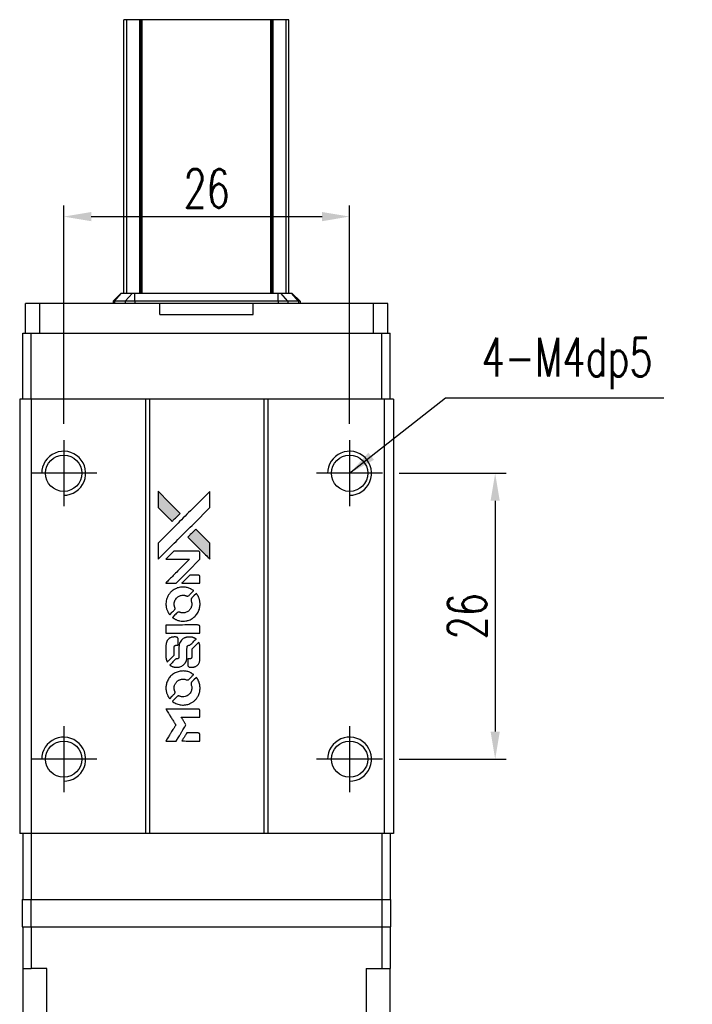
# Model space of a CAD drawing. Header units: millimetres. Extents: x 298 to 524, y -79 to 105.
# Tile 2 of 3: x 316 to 377, y 15 to 105. Entities that reach past the tile are written whole.
import ezdxf

# ---------------------------------------------------------------- set-up
doc = ezdxf.new("R2010")
doc.units = ezdxf.units.MM
doc.header["$LTSCALE"] = 0.1
doc.layers.get('0').update_dxf_attribs({"linetype": 'CONTINUOUS'})
doc.layers.get('Defpoints').update_dxf_attribs({"linetype": 'CONTINUOUS'})
doc.styles.add('DIM-7', font='SIMPLEX.shx', dxfattribs={"width": 0.7, "bigfont": 'chineset.shx'})
doc.dimstyles.new('CNS', dxfattribs={"dimtxt": 3.5, "dimasz": 2.5, "dimexe": 1, "dimexo": 1.5, "dimgap": 0.09, "dimtad": 0, "dimdsep": 46, "dimtxsty": 'DIM-7', "dimcen": 0.09, "dimclrd": 1, "dimclre": 1, "dimclrt": 4, "dimadec": 0, "dimazin": 0, "dimtfac": 1, "dimtix": 1, "dimtmove": 2, "dimatfit": 3, "dimfxl": 1, "dimtvp": 0.971429, "dimtolj": 1, "dimarcsym": 0})

# ---------------------------------------------------------------- blocks, each defined once
blk = doc.blocks.new('*D338')
at = {"color": 7, "lineweight": -2}
for p, q in [((319.888, 68.184), (319.888, 88.027)), ((345.888, 68.184), (345.888, 88.027)), ((322.388, 87.027), (343.388, 87.027))]:
    blk.add_line(p, q, dxfattribs=at)
at = {"color": 7}
for points in [[(322.388, 87.443), (322.388, 86.61), (319.888, 87.027)], [(343.388, 87.443), (343.388, 86.61), (345.888, 87.027)]]:
    blk.add_solid(points, dxfattribs=at)
at = {"layer": 'Defpoints', "color": 0}
for p in [(345.888, 87.027), (319.888, 66.684), (345.888, 66.684)]:
    blk.add_point(p, dxfattribs=at)
at = {"color": 7, "insert": (332.888, 89.577), "char_height": 3.5, "attachment_point": 5, "style": 'DIM-7'}
blk.add_mtext('\\A1;26', dxfattribs=at)
blk = doc.blocks.new('*D339')
at = {"color": 7, "lineweight": -2}
for p, q in [((350.388, 63.684), (360.124, 63.684)), ((359.124, 61.184), (359.124, 40.184)), ((350.388, 37.684), (360.124, 37.684))]:
    blk.add_line(p, q, dxfattribs=at)
at = {"color": 7}
for points in [[(358.708, 61.184), (359.541, 61.184), (359.124, 63.684)], [(358.708, 40.184), (359.541, 40.184), (359.124, 37.684)]]:
    blk.add_solid(points, dxfattribs=at)
at = {"layer": 'Defpoints', "color": 0}
for p in [(348.888, 63.684), (348.888, 37.684), (359.124, 37.684)]:
    blk.add_point(p, dxfattribs=at)
at = {"color": 7, "insert": (356.574, 50.684), "char_height": 3.5, "attachment_point": 5, "rotation": 90, "style": 'DIM-7'}
blk.add_mtext('\\A1;26', dxfattribs=at)
blk = doc.blocks.new('A$C1033c48d')
at = {"linetype": 'Continuous'}
h = blk.add_hatch(color=256, dxfattribs=at)
h.dxf.hatch_style = 1
h.paths.add_polyline_path([(0, 22.708), (0, 21.974), (0, 21.24), (0.637, 20.608, 0.000288), (0.881, 20.366, 0.000479), (1.088, 20.162, 0.000013), (1.275, 19.977, 0.197177), (1.278, 19.976, 0.197497), (1.28, 19.977, 0.00004), (1.387, 20.083, 0.000834), (1.505, 20.2, 0.000506), (1.645, 20.34), (2.008, 20.703), (1.004, 21.706)])
h.paths.add_polyline_path([(3.436, 19.273), (3.071, 18.908, 0.000476), (2.931, 18.768, 0.000789), (2.814, 18.65, 0.000035), (2.708, 18.543, 0.19758), (2.707, 18.54, 0.198396), (2.708, 18.537, 0.000019), (2.853, 18.392, 0.000582), (3.013, 18.232, 0.000351), (3.203, 18.042, 0.000108), (4.01, 17.239, 0.000692), (4.418, 16.833, 0.000077), (4.702, 16.552, 0.197527), (4.712, 16.548, 0.410181), (4.717, 16.553, 0.000493), (4.718, 16.703, 0.002424), (4.72, 16.91, 0.000529), (4.72, 17.268), (4.72, 17.988), (4.078, 18.63)])
for points in [[(0.637, 20.608, 0.000288), (0.881, 20.366, 0.000479), (1.088, 20.162, 0.000013), (1.275, 19.977, 0.197177), (1.278, 19.976, 0.197497), (1.28, 19.977, 0.00004), (1.387, 20.083, 0.000836), (1.505, 20.2, 0.000505), (1.645, 20.34), (2.008, 20.703), (1.004, 21.706), (0, 22.708), (0, 21.974), (0, 21.24)], [(0.883, 17.411, -0.000056), (1.323, 17.85, -0.000021), (1.94, 18.466, -0.000021), (2.612, 19.137, -0.000025), (3.243, 19.766), (4.72, 21.239), (4.719, 21.97), (4.717, 22.7), (3.725, 21.715, 0.000274), (3.249, 21.242, 0.000123), (2.624, 20.619, 0.000121), (1.963, 19.96, 0.000165), (1.367, 19.366), (0, 18.001), (0, 17.266), (0, 16.53)], [(3.203, 18.042, 0.000108), (4.01, 17.239, 0.000692), (4.419, 16.832, 0.000077), (4.702, 16.552, 0.197527), (4.712, 16.548, 0.410182), (4.717, 16.553, 0.000493), (4.718, 16.703, 0.002424), (4.72, 16.91, 0.000529), (4.72, 17.268), (4.72, 17.988), (4.078, 18.63), (3.436, 19.273), (3.071, 18.908, 0.000476), (2.932, 18.768, 0.000789), (2.814, 18.65, 0.000035), (2.708, 18.543, 0.19758), (2.707, 18.54, 0.198396), (2.708, 18.537, 0.000019), (2.853, 18.392, 0.000582), (3.013, 18.232, 0.000351)], [(1.169, 14.362), (1.639, 14.362), (2.725, 15.449), (3.811, 16.537), (3.809, 16.841, 0.0008), (3.808, 17.035, 0.010795), (3.805, 17.107, 0.030495), (3.801, 17.146, 0.080372), (3.792, 17.172, 0.03816), (3.775, 17.198, 0.041799), (3.755, 17.221, 0.042486), (3.732, 17.239, 0.042078), (3.706, 17.253, 0.099276), (3.669, 17.261, 0.003302), (3.518, 17.264, 0.002586), (3.254, 17.265, 0.000204), (2.552, 17.264), (1.426, 17.262), (1.065, 16.9), (0.704, 16.537), (1.786, 16.534), (2.868, 16.53), (1.798, 15.466, 0.000253), (1.387, 15.056, 0.000412), (1.038, 14.708, 0.000041), (0.726, 14.396, 0.041338), (0.714, 14.381), (0.7, 14.362)], [(2.992, 14.362), (3.811, 14.362), (3.809, 14.667), (3.807, 14.973), (3.786, 15.008, 0.03146), (3.774, 15.024, 0.026444), (3.76, 15.04, 0.026444), (3.744, 15.054, 0.031457), (3.728, 15.065), (3.693, 15.087), (3.287, 15.089), (2.882, 15.091), (2.527, 14.732, 0.000745), (2.391, 14.594, 0.001228), (2.277, 14.477, 0.000087), (2.174, 14.371, 0.195134), (2.173, 14.367, 0.412117), (2.175, 14.365, 0.000048), (2.413, 14.363, 0.00109), (2.678, 14.362, 0.000653)], [(0.723, 12.283, 0.023681), (0.743, 12.155, 0.022402), (0.775, 12.027, 0.021929), (0.819, 11.899, 0.020503), (0.875, 11.773, 0.013745), (0.913, 11.701, 0.009767), (0.959, 11.622, 0.009658), (1.005, 11.551, 0.027804), (1.04, 11.504), (1.055, 11.487), (1.282, 11.713, 0.002053), (1.391, 11.823, 0.006738), (1.462, 11.897, 0.007826), (1.509, 11.949, 0.063909), (1.527, 11.976, 0.061532), (1.541, 12.017, 0.068674), (1.545, 12.058, 0.052072), (1.537, 12.107, 0.019648), (1.516, 12.174, -0.018366), (1.49, 12.256, -0.0288), (1.475, 12.328, -0.029061), (1.468, 12.401, -0.019155), (1.468, 12.485, -0.053809), (1.494, 12.667, -0.058833), (1.559, 12.833, -0.058566), (1.661, 12.98, -0.052525), (1.798, 13.105, -0.044733), (1.914, 13.176, -0.040573), (2.044, 13.228, -0.041123), (2.179, 13.258, -0.04951), (2.309, 13.262, -0.017369), (2.37, 13.256, -0.024255), (2.424, 13.246, -0.023787), (2.477, 13.231, -0.015798), (2.537, 13.208, 0.010631), (2.575, 13.194, 0.033653), (2.601, 13.186, 0.037806), (2.626, 13.183, 0.016307), (2.66, 13.182, 0.068179), (2.725, 13.191, 0.095747), (2.778, 13.218, 0.033418), (2.848, 13.28, 0.002133), (3.041, 13.476, 0.001452), (3.148, 13.587, 0.012393), (3.194, 13.638, 0.020479), (3.219, 13.668, 0.344362), (3.219, 13.68, 0.074287), (3.192, 13.704, 0.005454), (3.108, 13.758, 0.008391), (3.02, 13.811, 0.017097), (2.949, 13.849, 0.027375), (2.802, 13.912, 0.02835), (2.651, 13.957, 0.027723), (2.493, 13.986, 0.023913), (2.324, 13.999, 0.027047), (2.122, 13.993, 0.031685), (1.932, 13.966, 0.032425), (1.751, 13.916, 0.031013), (1.575, 13.842, 0.037914), (1.367, 13.718, 0.040153), (1.184, 13.566, 0.039834), (1.026, 13.386, 0.036173), (0.894, 13.178, 0.040752), (0.804, 12.974, 0.035885), (0.744, 12.748, 0.035491), (0.717, 12.514, 0.037615)], [(1.355, 11.198, 0.018008), (1.421, 11.154, 0.009842), (1.506, 11.106, 0.009807), (1.594, 11.059, 0.015716), (1.671, 11.024, 0.048467), (1.948, 10.937, 0.045841), (2.241, 10.902, 0.046006), (2.535, 10.922, 0.049638), (2.813, 10.995, 0.064819), (3.174, 11.187, 0.06695), (3.469, 11.462, 0.066691), (3.682, 11.807, 0.063505), (3.801, 12.201, 0.03135), (3.812, 12.302, 0.010439), (3.815, 12.45, 0.010391), (3.812, 12.599, 0.032408), (3.801, 12.698, 0.015696), (3.777, 12.815, 0.018095), (3.747, 12.924, 0.018551), (3.709, 13.029, 0.018352), (3.664, 13.131, 0.015568), (3.629, 13.198, 0.009832), (3.583, 13.275, 0.009795), (3.537, 13.346, 0.023727), (3.499, 13.397), (3.483, 13.417), (3.257, 13.194, 0.001528), (3.13, 13.068, 0.010022), (3.068, 13.004, 0.019586), (3.032, 12.962, 0.061865), (3.013, 12.931, 0.055054), (2.998, 12.883, 0.061607), (2.994, 12.835, 0.048725), (3.002, 12.779, 0.020221), (3.023, 12.705, -0.017722), (3.046, 12.626, -0.02685), (3.06, 12.556, -0.02759), (3.066, 12.486, -0.020233), (3.066, 12.408, -0.04793), (3.044, 12.259, -0.048386), (2.994, 12.118, -0.047866), (2.918, 11.987, -0.044964), (2.817, 11.871, -0.04333), (2.695, 11.773, -0.050921), (2.565, 11.703, -0.051473), (2.425, 11.662, -0.0459), (2.274, 11.648, -0.019014), (2.201, 11.651, -0.024114), (2.134, 11.659, -0.025081), (2.07, 11.674, -0.023892), (2.007, 11.695, 0.008624), (1.957, 11.713, 0.026486), (1.923, 11.723, 0.035074), (1.893, 11.727, 0.02756), (1.861, 11.728, 0.087163), (1.809, 11.718, 0.073291), (1.76, 11.69, 0.028074), (1.69, 11.629, 0.002594), (1.527, 11.468), (1.298, 11.238)], [(2.261, 9.817), (3.807, 9.819), (3.807, 10.122), (3.807, 10.425), (3.789, 10.461, 0.071429), (3.768, 10.491, 0.054799), (3.737, 10.517, 0.053585), (3.7, 10.536, 0.060698), (3.662, 10.546, 0.033975), (3.599, 10.551, 0.000112), (2.812, 10.551, 0.000726), (2.043, 10.55, 0.001084), (1.37, 10.546), (0.715, 10.541), (0.715, 10.178), (0.715, 9.815)], [(0.72, 7.552, 0.018538), (0.726, 7.506, 0.010695), (0.736, 7.45, 0.01068), (0.749, 7.395, 0.017678), (0.763, 7.349, 0.013849), (0.782, 7.297, 0.011814), (0.805, 7.243, 0.004513), (0.828, 7.193, 0.290035), (0.835, 7.188, 0.196418), (0.839, 7.19, 0.000124), (0.93, 7.279, 0.001477), (1.031, 7.378, 0.000898), (1.15, 7.497), (1.458, 7.805), (1.46, 8.191, -0.001471), (1.462, 8.483, -0.028714), (1.468, 8.573, -0.097073), (1.485, 8.623, -0.084199), (1.52, 8.666, -0.042698), (1.548, 8.687, -0.053912), (1.577, 8.7, -0.051004), (1.609, 8.708, -0.032967), (1.647, 8.711, 0.00807), (1.667, 8.711, 0.003023), (1.695, 8.712, 0.002994), (1.725, 8.714, 0.003629), (1.753, 8.715), (1.819, 8.72), (1.819, 9.016, 0.001618), (1.819, 9.157, 0.005206), (1.817, 9.251, 0.00535), (1.815, 9.316, 0.060675), (1.81, 9.341, 0.048484), (1.804, 9.355, 0.02389), (1.795, 9.372, 0.022812), (1.782, 9.389, 0.02462), (1.769, 9.405, 0.061781), (1.732, 9.435, 0.080179), (1.691, 9.451, 0.048561), (1.634, 9.459, 0.010021), (1.531, 9.461, 0.016602), (1.393, 9.457, 0.031409), (1.283, 9.442, 0.036474), (1.187, 9.416, 0.03439), (1.094, 9.376, 0.065928), (0.948, 9.274, 0.069066), (0.836, 9.139, 0.065697), (0.76, 8.973, 0.051559), (0.723, 8.778, 0.020904), (0.718, 8.674, 0.000451), (0.716, 8.163, 0.000419), (0.716, 7.649, 0.022759)], [(1.12, 6.876, 0.023289), (1.194, 6.828, 0.026845), (1.269, 6.791, 0.026047), (1.349, 6.76, 0.019751), (1.439, 6.735, 0.013249), (1.49, 6.724, 0.025169), (1.532, 6.719, 0.016532), (1.584, 6.716, 0.002937), (1.682, 6.715, 0.003317), (1.769, 6.716, 0.011808), (1.825, 6.718, 0.01777), (1.867, 6.722, 0.021476), (1.906, 6.729, 0.04325), (2.07, 6.78, 0.045753), (2.22, 6.858, 0.04649), (2.351, 6.961, 0.047672), (2.459, 7.085, 0.025315), (2.493, 7.138, 0.015208), (2.529, 7.205, 0.01512), (2.561, 7.274, 0.022488), (2.584, 7.337, 0.027857), (2.609, 7.435, 0.034138), (2.622, 7.528, 0.014286), (2.627, 7.67, 0.00124), (2.627, 8.033, -0.00103), (2.628, 8.255, -0.002552), (2.629, 8.418, -0.001594), (2.632, 8.542, -0.047676), (2.635, 8.573, -0.085307), (2.657, 8.627, -0.097789), (2.695, 8.668, -0.085947), (2.749, 8.695, -0.051339), (2.821, 8.708, 0.014634), (2.845, 8.711, 0.015028), (2.869, 8.715, 0.014927), (2.89, 8.72, 0.059415), (2.902, 8.724, 0.070595), (2.928, 8.744, 0.00028), (3.187, 9, 0.000111), (3.453, 9.263, 0.200239), (3.457, 9.274, 0.268906), (3.453, 9.281, 0.001866), (3.389, 9.317, 0.007532), (3.328, 9.351, 0.017818), (3.28, 9.373, 0.013256), (3.228, 9.394, 0.011636), (3.173, 9.414, 0.011528), (3.116, 9.43, 0.012303), (3.06, 9.444, 0.0423), (2.972, 9.456, 0.013657), (2.841, 9.459, 0.013857), (2.708, 9.454, 0.037428), (2.615, 9.441, 0.014927), (2.553, 9.426, 0.0122), (2.488, 9.406, 0.012518), (2.427, 9.384, 0.023062), (2.378, 9.362, 0.065961), (2.204, 9.244, 0.06055), (2.061, 9.082, 0.059676), (1.959, 8.887, 0.060497), (1.906, 8.675, 0.025683), (1.903, 8.629, 0.001528), (1.901, 8.492, 0.002124), (1.899, 8.318, 0.001173), (1.899, 8.106, -0.000809), (1.898, 7.735, -0.017164), (1.894, 7.625, -0.063931), (1.882, 7.567, -0.108429), (1.857, 7.525, -0.052941), (1.829, 7.501, -0.063675), (1.798, 7.485, -0.050562), (1.759, 7.475, -0.020337), (1.704, 7.47, 0.009897), (1.67, 7.467, 0.016482), (1.642, 7.463, 0.019019), (1.619, 7.458, 0.06043), (1.605, 7.453, 0.076267), (1.573, 7.429, 0.00054), (1.333, 7.186, 0.000307), (1.088, 6.938, 0.142594), (1.077, 6.918, 0.232419), (1.079, 6.912, 0.022995), (1.089, 6.902, 0.024627), (1.103, 6.889, 0.015407)], [(2.721, 6.834, 0.065483), (2.739, 6.799, 0.053271), (2.766, 6.766, 0.052018), (2.8, 6.74, 0.0556), (2.839, 6.721, 0.036839), (2.864, 6.715, 0.026922), (2.892, 6.711, 0.016905), (2.931, 6.709, 0.004317), (2.995, 6.709, 0.016369), (3.129, 6.714, 0.029936), (3.237, 6.728, 0.03418), (3.332, 6.753, 0.031327), (3.426, 6.791, 0.046935), (3.541, 6.861, 0.054053), (3.635, 6.948, 0.053701), (3.708, 7.053, 0.045364), (3.763, 7.178, 0.032479), (3.791, 7.289, 0.03386), (3.805, 7.401, 0.013578), (3.81, 7.577, 0.001155), (3.809, 8.029, 0.000413), (3.807, 8.417, 0.005008), (3.805, 8.566, 0.013199), (3.8, 8.651, 0.033956), (3.791, 8.711, 0.013909), (3.776, 8.774, 0.010864), (3.756, 8.841, 0.010938), (3.734, 8.902, 0.028702), (3.715, 8.945), (3.699, 8.977), (3.383, 8.665), (3.067, 8.354), (3.067, 7.989, -0.001504), (3.067, 7.833, -0.00328), (3.066, 7.714, -0.001901), (3.063, 7.62, -0.061333), (3.06, 7.598, -0.063621), (3.047, 7.566, -0.048633), (3.025, 7.536, -0.046769), (2.997, 7.509, -0.047961), (2.964, 7.488, -0.02678), (2.936, 7.476, -0.050957), (2.913, 7.469, -0.029398), (2.881, 7.466, -0.00401), (2.814, 7.463), (2.707, 7.46), (2.707, 7.167, 0.001061), (2.708, 6.992, 0.009147), (2.709, 6.914, 0.020721), (2.713, 6.867, 0.051619)], [(0.723, 4.658, 0.024131), (0.743, 4.526, 0.022344), (0.777, 4.392, 0.021883), (0.823, 4.259, 0.020884), (0.881, 4.129, 0.010669), (0.92, 4.055, 0.010389), (0.962, 3.982, 0.010913), (1.004, 3.917, 0.022227), (1.04, 3.868), (1.054, 3.85), (1.285, 4.085, 0.002452), (1.374, 4.176, 0.003628), (1.451, 4.258, 0.001662), (1.516, 4.328, 0.070159), (1.528, 4.345, 0.047671), (1.533, 4.358, 0.018624), (1.538, 4.377, 0.017921), (1.541, 4.399, 0.018804), (1.543, 4.42, 0.018255), (1.544, 4.45, 0.041312), (1.542, 4.472, 0.037164), (1.536, 4.495, 0.012342), (1.523, 4.527, -0.015101), (1.495, 4.606, -0.035998), (1.479, 4.666, -0.033244), (1.472, 4.73, -0.011249), (1.47, 4.824, -0.004059), (1.471, 4.901, -0.019693), (1.473, 4.945, -0.027943), (1.478, 4.981, -0.014411), (1.489, 5.025, -0.033089), (1.525, 5.13, -0.033887), (1.574, 5.228, -0.034021), (1.636, 5.319, -0.033942), (1.71, 5.4, -0.02816), (1.794, 5.472, -0.035032), (1.88, 5.529, -0.035269), (1.973, 5.574, -0.029196), (2.077, 5.608, -0.037862), (2.197, 5.629, -0.043657), (2.313, 5.632, -0.043064), (2.429, 5.613, -0.035184), (2.549, 5.575, 0.033699), (2.606, 5.556, 0.052815), (2.657, 5.549, 0.059167), (2.704, 5.553, 0.058972), (2.748, 5.568, 0.059208), (2.783, 5.589, 0.021125), (2.827, 5.627, 0.008691), (2.9, 5.698, 0.000851), (3.071, 5.872, 0.001873), (3.158, 5.962, 0.013884), (3.199, 6.006, 0.022355), (3.22, 6.033, 0.341453), (3.219, 6.044, 0.073011), (3.195, 6.066, 0.004587), (3.113, 6.119, 0.00748), (3.028, 6.172, 0.016837), (2.961, 6.209, 0.028606), (2.8, 6.279, 0.031352), (2.636, 6.329, 0.031004), (2.466, 6.358, 0.0268), (2.285, 6.368, 0.026698), (2.093, 6.358, 0.03002), (1.91, 6.327, 0.030357), (1.735, 6.275, 0.028554), (1.563, 6.201, 0.062944), (1.244, 5.989, 0.062206), (0.987, 5.703, 0.062448), (0.809, 5.364, 0.064355), (0.723, 4.995, 0.017377), (0.718, 4.921, 0.008369), (0.716, 4.827, 0.008367), (0.718, 4.732, 0.01757)], [(1.352, 3.568, 0.064158), (1.711, 3.376, 0.06356), (2.107, 3.281, 0.064004), (2.512, 3.289, 0.066747), (2.896, 3.4, 0.04321), (3.136, 3.531, 0.044737), (3.347, 3.7, 0.044901), (3.524, 3.904, 0.044184), (3.663, 4.137, 0.026293), (3.737, 4.314, 0.033344), (3.785, 4.484, 0.033227), (3.811, 4.66, 0.025815), (3.816, 4.853, 0.023119), (3.803, 5.038, 0.031044), (3.773, 5.204, 0.031337), (3.723, 5.363, 0.024258), (3.649, 5.529, 0.015622), (3.618, 5.587, 0.008495), (3.576, 5.656, 0.008415), (3.533, 5.723, 0.020814), (3.498, 5.769), (3.481, 5.791), (3.257, 5.568, 0.002843), (3.09, 5.401, 0.033917), (3.03, 5.332, 0.087906), (3.004, 5.281, 0.073302), (2.995, 5.22, 0.022047), (2.997, 5.19, 0.026465), (3.001, 5.163, 0.022233), (3.008, 5.132, 0.009985), (3.021, 5.093, -0.039011), (3.056, 4.949, -0.044398), (3.067, 4.808, -0.045096), (3.053, 4.669, -0.04265), (3.015, 4.532, -0.071154), (2.908, 4.339, -0.068827), (2.751, 4.181, -0.068713), (2.556, 4.072, -0.070507), (2.341, 4.02, -0.028605), (2.249, 4.017, -0.031418), (2.16, 4.024, -0.031044), (2.072, 4.043, -0.02668), (1.981, 4.073, 0.038913), (1.928, 4.089, 0.043732), (1.875, 4.096, 0.047754), (1.826, 4.094, 0.075756), (1.787, 4.082, 0.07294), (1.766, 4.068, 0.003456), (1.705, 4.011, 0.005023), (1.627, 3.937, 0.002422), (1.529, 3.84, 0.000819), (1.441, 3.753, 0.001349), (1.367, 3.678, 0.0001), (1.301, 3.611, 0.205335), (1.3, 3.609, 0.219821), (1.301, 3.606, 0.002494), (1.315, 3.595, 0.007089), (1.332, 3.582, 0.004494)], [(1.176, 0), (1.643, 0), (1.722, 0.128, -0.000297), (1.769, 0.206, -0.000037), (1.874, 0.378, -0.000043), (1.999, 0.581, -0.000036), (2.132, 0.797, 0.000044), (2.262, 1.009, 0.000063), (2.377, 1.198, 0.000035), (2.475, 1.357, 0.0009), (2.501, 1.401), (2.539, 1.463), (2.489, 1.545, 0.001175), (2.46, 1.592, 0.000208), (2.405, 1.681, 0.000225), (2.34, 1.785, 0.000203), (2.273, 1.892, -0.000711), (2.209, 1.994, -0.001119), (2.155, 2.082, -0.000263), (2.108, 2.159, -0.04589), (2.103, 2.168, -0.519312), (2.109, 2.175, -0.001914), (2.234, 2.178, -0.003124), (2.44, 2.179, -0.000285), (2.955, 2.179), (3.811, 2.179), (3.811, 2.478, 0.001727), (3.81, 2.692, 0.025279), (3.806, 2.767, 0.073886), (3.794, 2.811, 0.07426), (3.771, 2.85, 0.03264), (3.761, 2.86, 0.01784), (3.748, 2.871, 0.017712), (3.734, 2.881, 0.026854), (3.722, 2.889), (3.692, 2.905), (2.199, 2.907), (0.706, 2.909), (0.717, 2.892, -0.004595), (0.724, 2.881, -0.00016), (0.752, 2.835, -0.000298), (0.786, 2.781, -0.000208), (0.823, 2.721, 0.000986), (0.934, 2.543, 0.00025), (1.114, 2.255, 0.000268), (1.307, 1.947, 0.000436), (1.471, 1.686, -0.002932), (1.524, 1.6, -0.004718), (1.569, 1.526, -0.001113), (1.607, 1.462, -0.227179), (1.607, 1.454, -0.045982), (1.604, 1.447, -0.000145), (1.55, 1.36, -0.000825), (1.489, 1.261, -0.000517), (1.418, 1.146, 0.000056), (1.173, 0.752, 0.000289), (1.038, 0.534, 0.000481), (0.937, 0.371, 0.000418), (0.832, 0.2), (0.709, 0)], [(2.988, 0), (3.811, 0), (3.811, 0.3, 0.000842), (3.811, 0.49, 0.010591), (3.809, 0.562, 0.028995), (3.805, 0.603, 0.069543), (3.796, 0.631, 0.051063), (3.78, 0.658, 0.039932), (3.758, 0.683, 0.039414), (3.731, 0.705, 0.045845), (3.703, 0.721, 0.094811), (3.675, 0.728, 0.007124), (3.594, 0.731, 0.004713), (3.456, 0.732, 0.000534), (3.144, 0.732), (2.61, 0.732), (2.563, 0.656, 0.000828), (2.428, 0.437, 0.000879), (2.296, 0.221, 0.000048), (2.167, 0.01, 0.137596), (2.166, 0.003, 0.413028), (2.167, 0.002, 0.000016), (2.407, 0.001, 0.000623), (2.673, 0, 0.000374)]]:
    blk.add_lwpolyline(points, format="xyb", close=True)

msp = doc.modelspace()

# ---------------------------------------------------------------- linework, layer by layer
at = {"color": 7, "linetype": 'Continuous', "lineweight": 25}
for p, q in [((325.619, 104.934), (325.368, 104.934)), ((325.368, 80.074), (325.368, 104.934)), ((325.368, 104.934), (325.368, 104.934)), ((325.368, 80.074), (325.368, 104.934)), ((326.808, 104.934), (325.619, 104.934)), ((325.619, 80.074), (325.619, 104.934)), ((326.893, 104.934), (326.808, 104.934)), ((326.808, 80.074), (326.808, 104.934)), ((327.018, 104.934), (326.893, 104.934)), ((326.893, 80.074), (326.893, 104.934)), ((338.718, 104.934), (327.018, 104.934)), ((327.018, 80.074), (327.018, 104.934)), ((338.718, 80.074), (338.718, 104.934)), ((338.842, 104.934), (338.718, 104.934)), ((338.928, 104.934), (338.842, 104.934)), ((338.842, 80.074), (338.842, 104.934)), ((340.116, 104.934), (338.928, 104.934)), ((338.928, 80.074), (338.928, 104.934)), ((340.116, 80.074), (340.116, 104.934)), ((340.368, 80.074), (340.368, 104.934)), ((340.368, 80.074), (340.368, 104.934)), ((324.378, 79.334), (325.118, 80.074)), ((324.505, 79.334), (325.151, 80.074)), ((325.118, 80.074), (325.151, 80.074)), ((325.151, 80.074), (326.132, 80.074)), ((325.486, 79.334), (326.132, 80.074)), ((326.132, 80.074), (326.359, 80.074)), ((326.359, 79.334), (326.359, 80.074)), ((326.359, 80.074), (339.397, 80.074)), ((339.397, 79.334), (339.397, 80.074)), ((339.397, 80.074), (339.624, 80.074)), ((340.269, 79.334), (339.624, 80.074)), ((339.624, 80.074), (340.605, 80.074)), ((341.25, 79.334), (340.605, 80.074)), ((340.605, 80.074), (340.638, 80.074)), ((341.378, 79.334), (340.638, 80.074)), ((316.403, 76.434), (316.403, 79.134)), ((317.704, 79.134), (316.403, 79.134)), ((317.704, 76.434), (317.704, 79.134)), ((328.628, 79.134), (317.704, 79.134)), ((324.505, 79.334), (324.378, 79.334)), ((324.378, 79.334), (324.378, 79.134)), ((325.486, 79.334), (324.505, 79.334)), ((324.505, 79.334), (324.505, 79.134)), ((326.359, 79.334), (325.486, 79.334)), ((325.486, 79.334), (325.486, 79.134)), ((339.397, 79.334), (326.359, 79.334)), ((326.359, 79.334), (326.359, 79.134)), ((328.628, 78.134), (328.628, 79.134)), ((337.128, 78.134), (337.128, 79.134)), ((348.051, 79.134), (337.128, 79.134)), ((340.269, 79.334), (339.397, 79.334)), ((339.397, 79.334), (339.397, 79.134)), ((340.269, 79.334), (340.269, 79.134)), ((341.25, 79.334), (340.269, 79.334)), ((341.25, 79.334), (341.25, 79.134)), ((341.378, 79.334), (341.25, 79.334)), ((341.378, 79.334), (341.378, 79.134)), ((348.051, 76.434), (348.051, 79.134)), ((349.353, 79.134), (348.051, 79.134)), ((349.353, 76.434), (349.353, 79.134)), ((328.628, 78.134), (337.128, 78.134)), ((316.168, 70.434), (316.168, 76.434)), ((316.168, 76.434), (316.926, 76.434)), ((316.926, 70.434), (316.926, 76.434)), ((316.926, 76.434), (348.81, 76.434)), ((348.81, 70.434), (348.81, 76.434)), ((348.81, 76.434), (349.568, 76.434)), ((349.568, 70.434), (349.568, 76.434)), ((315.888, 70.434), (315.888, 30.934)), ((316.938, 70.434), (315.888, 70.434)), ((316.938, 70.434), (316.938, 30.934)), ((327.338, 70.434), (316.938, 70.434)), ((327.338, 70.434), (327.338, 30.934)), ((327.688, 70.434), (327.338, 70.434)), ((327.688, 70.434), (327.688, 30.934)), ((338.088, 70.434), (327.688, 70.434)), ((338.088, 70.434), (338.088, 30.934)), ((338.438, 70.434), (338.088, 70.434)), ((338.438, 70.434), (338.438, 30.934)), ((349.038, 70.434), (338.438, 70.434)), ((349.038, 70.434), (349.038, 30.934)), ((349.888, 70.434), (349.038, 70.434)), ((349.888, 70.434), (349.888, 30.934)), ((316.938, 30.934), (315.888, 30.934)), ((316.168, 30.934), (316.168, 24.934)), ((316.926, 30.934), (316.926, 24.934)), ((327.338, 30.934), (316.938, 30.934)), ((327.688, 30.934), (327.338, 30.934)), ((338.088, 30.934), (327.688, 30.934)), ((338.438, 30.934), (338.088, 30.934)), ((349.038, 30.934), (338.438, 30.934)), ((348.81, 30.934), (348.81, 24.934)), ((349.888, 30.934), (349.038, 30.934)), ((349.568, 30.934), (349.568, 24.934)), ((316.124, 24.934), (316.124, 22.434)), ((316.124, 24.934), (316.908, 24.934)), ((316.908, 24.934), (316.908, 22.434)), ((316.908, 24.934), (348.827, 24.934)), ((348.827, 24.934), (348.827, 22.434)), ((348.827, 24.934), (349.611, 24.934)), ((349.611, 24.934), (349.611, 22.434)), ((316.124, 22.434), (316.908, 22.434)), ((316.168, 22.434), (316.168, 18.634)), ((316.908, 22.434), (348.827, 22.434)), ((316.926, 22.434), (316.926, 18.634)), ((348.81, 22.434), (348.81, 18.634)), ((348.827, 22.434), (349.611, 22.434)), ((349.568, 22.434), (349.568, 18.634)), ((316.168, 18.634), (316.926, 18.634)), ((316.168, 18.634), (316.168, 9.434)), ((318.348, 18.634), (316.926, 18.634)), ((318.348, 9.434), (318.348, 18.634)), ((347.388, 18.634), (348.81, 18.634)), ((347.388, 18.634), (347.388, 9.434)), ((348.81, 18.634), (349.568, 18.634)), ((349.568, 9.434), (349.568, 18.634))]:
    msp.add_line(p, q, dxfattribs=at)
for p, q in [((319.888, 66.684), (319.888, 60.684)), ((345.888, 66.684), (345.888, 60.684)), ((322.888, 63.684), (316.888, 63.684)), ((348.888, 63.684), (342.888, 63.684)), ((319.888, 40.684), (319.888, 34.684)), ((345.888, 40.684), (345.888, 34.684)), ((322.888, 37.684), (316.888, 37.684)), ((348.888, 37.684), (342.888, 37.684))]:
    msp.add_line(p, q)
for centre in [(319.888, 63.684), (345.888, 63.684), (319.888, 37.684), (345.888, 37.684)]:
    msp.add_circle(centre, 1.65, dxfattribs=at)
for centre in [(319.888, 63.684), (345.888, 63.684), (319.888, 37.684), (345.888, 37.684)]:
    msp.add_arc(centre, 2, 270, 180.8061)
for points, knots in [([(340.368, 104.934), (340.368, 104.934), (340.344, 104.934), (340.249, 104.934), (340.18, 104.934), (340.116, 104.934)], [0, 0, 0, 0, 0.5, 0.5, 1, 1, 1, 1]), ([(337.128, 79.134), (337.128, 79.134), (337.024, 79.134), (336.594, 79.134), (336.267, 79.134), (335.671, 79.134), (335.455, 79.134), (335.118, 79.134), (335.004, 79.134), (334.768, 79.134), (334.646, 79.134), (334.015, 79.134), (333.447, 79.134), (332.308, 79.134), (331.741, 79.134), (331.11, 79.134), (330.987, 79.134), (330.751, 79.134), (330.638, 79.134), (330.3, 79.134), (330.085, 79.134), (329.489, 79.134), (329.162, 79.134), (328.731, 79.134), (328.628, 79.134), (328.628, 79.134)], [0, 0, 0, 0, 0.125, 0.125, 0.25, 0.25, 0.3125, 0.3125, 0.34375, 0.34375, 0.375, 0.375, 0.5, 0.5, 0.625, 0.625, 0.65625, 0.65625, 0.6875, 0.6875, 0.75, 0.75, 0.875, 0.875, 1, 1, 1, 1])]:
    msp.add_open_spline(points, degree=3, knots=knots, dxfattribs=at)

# ---------------------------------------------------------------- block references
msp.add_blockref('A$C1033c48d', (328.471, 39.334))

# ---------------------------------------------------------------- texts
at = {"color": 0, "insert": (357.897, 71.33), "char_height": 3.5, "attachment_point": 7, "style": 'DIM-7'}
msp.add_mtext('\\A1;4-M4dp5', dxfattribs=at)

# ---------------------------------------------------------------- dimensions: what is measured, and where the dimension line sits
at = {"color": 0}
dim = msp.add_linear_dim(base=(345.888, 87.027), p1=(319.888, 66.684), p2=(345.888, 66.684), dimstyle='CNS', override={"dimgap": 0.8, "dimtad": 1, "dimclrd": 7, "dimclre": 7, "dimclrt": 7, "dimadec": 2, "dimazin": 2, "dimtmove": 1}, dxfattribs=at)
dim.commit()
dim.dimension.update_dxf_attribs({"geometry": '*D338', "text_midpoint": (332.888, 89.577)})
dim = msp.add_linear_dim(base=(359.124, 37.684), p1=(348.888, 63.684), p2=(348.888, 37.684), angle=90, dimstyle='CNS', override={"dimgap": 0.8, "dimtad": 1, "dimclrd": 7, "dimclre": 7, "dimclrt": 7, "dimadec": 2, "dimazin": 2, "dimtmove": 1}, dxfattribs=at)
dim.commit()
dim.dimension.update_dxf_attribs({"geometry": '*D339', "text_midpoint": (356.574, 50.684)})

# ---------------------------------------------------------------- leaders
at = {"color": 0, "annotation_type": 0, "has_hookline": 1, "hookline_direction": 0, "text_width": 16.567}
msp.add_leader([(345.888, 63.684), (354.597, 70.53), (357.097, 70.53)], dimstyle='CNS', override={"dimgap": 0.8, "dimtad": 1, "dimclrd": 7, "dimclre": 4, "dimadec": 2, "dimazin": 2, "dimtmove": 1}, dxfattribs=at)

doc.saveas('drawing.dxf')
